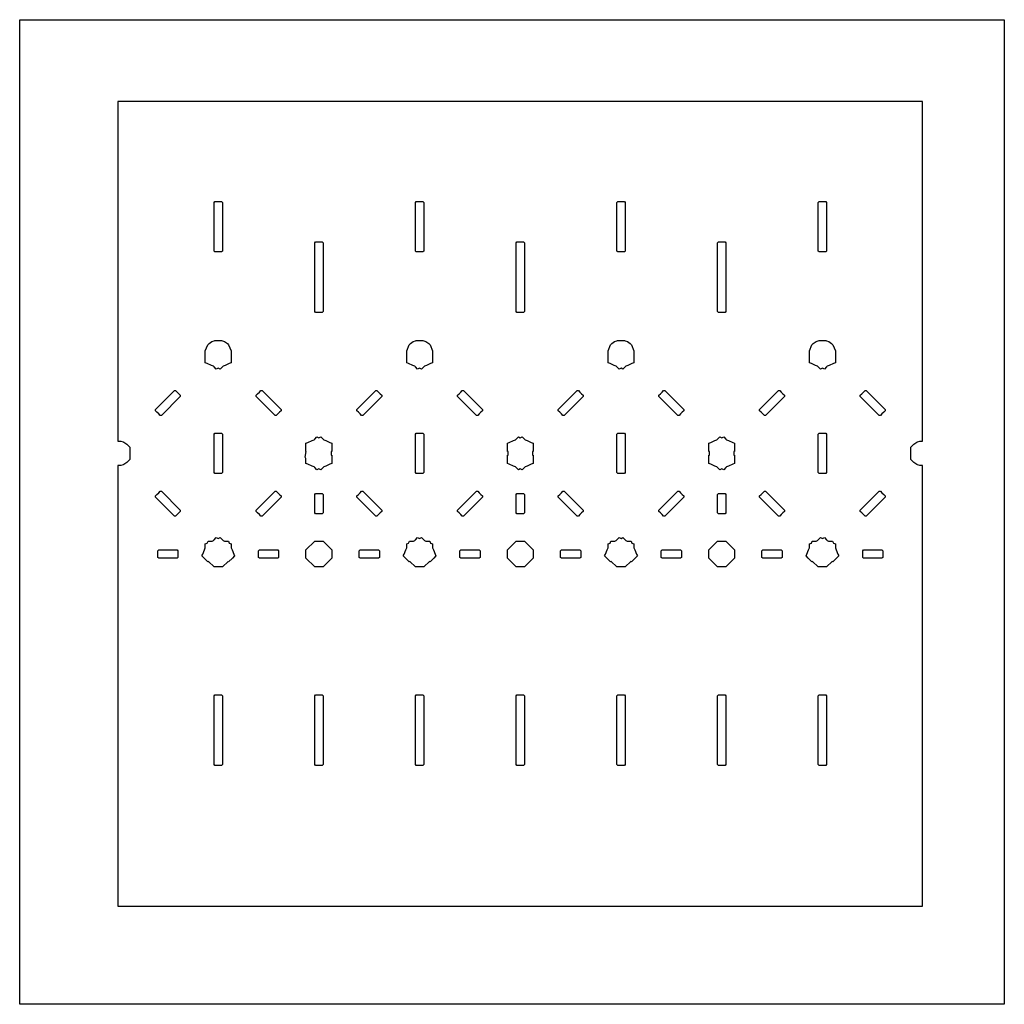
# Model space of a CAD drawing. Header units: metres. Extents: x -22 to 203, y -22 to 203.
import ezdxf

# ---------------------------------------------------------------- set-up
doc = ezdxf.new("R2010")
doc.units = ezdxf.units.M

msp = doc.modelspace()

# ---------------------------------------------------------------- linework, layer by layer
for points in [[(202.55, -22.35), (-22.35, -22.35), (-22.35, 202.55), (202.55, 202.55), (202.55, -22.35)], [(0.1, 100.69), (0.1, 81.36), (0.1, 80.6), (0.1, 80.4), (0.1, 79.64), (0.1, 0.1), (22.14, 0.1), (22.9, 0.1), (23.1, 0.1), (23.86, 0.1), (45.14, 0.1), (45.9, 0.1), (46.1, 0.1), (46.86, 0.1), (68.14, 0.1), (68.9, 0.1), (69.1, 0.1), (69.86, 0.1), (91.14, 0.1), (91.9, 0.1), (92.1, 0.1), (92.86, 0.1), (114.14, 0.1), (114.9, 0.1), (115.1, 0.1), (115.86, 0.1), (137.14, 0.1), (137.9, 0.1), (138.1, 0.1), (138.86, 0.1), (160.14, 0.1), (160.9, 0.1), (161.1, 0.1), (161.86, 0.1), (183.9, 0.1), (183.9, 79.64), (183.9, 80.4), (183.9, 80.6), (183.9, 81.36), (183.9, 100.69), (183.23, 100.69), (182.75, 100.89), (182.55, 100.97), (181.91, 101.41), (181.23, 102.09), (181.23, 104.91), (181.23, 104.91), (181.91, 105.59), (182.55, 106.03), (182.75, 106.11), (183.23, 106.31), (183.9, 106.31), (183.9, 183.9), (161.86, 183.9), (161.1, 183.9), (160.9, 183.9), (160.14, 183.9), (138.86, 183.9), (138.1, 183.9), (137.9, 183.9), (137.14, 183.9), (115.86, 183.9), (115.1, 183.9), (114.9, 183.9), (114.14, 183.9), (92.86, 183.9), (92.1, 183.9), (91.9, 183.9), (91.14, 183.9), (69.86, 183.9), (69.1, 183.9), (68.9, 183.9), (68.14, 183.9), (46.86, 183.9), (46.1, 183.9), (45.9, 183.9), (45.14, 183.9), (23.86, 183.9), (23.1, 183.9), (22.9, 183.9), (22.14, 183.9), (0.1, 183.9), (0.1, 106.31), (0.77, 106.31), (1.25, 106.11), (1.45, 106.03), (2.09, 105.59), (2.09, 105.59), (2.77, 104.91), (2.77, 104.91), (2.77, 102.09), (2.77, 102.09), (2.09, 101.41), (2.09, 101.41), (1.45, 100.97), (1.25, 100.89), (0.77, 100.69), (0.1, 100.69)], [(23.28, 149.5), (22.72, 149.5), (22.24, 149.5), (22.04, 149.7), (22.04, 160.8), (22.24, 161), (22.72, 161), (23.28, 161), (23.76, 161), (23.96, 160.8), (23.96, 149.7), (23.76, 149.5), (23.28, 149.5)], [(69.28, 149.5), (68.72, 149.5), (68.24, 149.5), (68.04, 149.7), (68.04, 160.8), (68.24, 161), (68.72, 161), (69.28, 161), (69.76, 161), (69.96, 160.8), (69.96, 149.7), (69.76, 149.5), (69.28, 149.5)], [(115.28, 149.5), (114.72, 149.5), (114.24, 149.5), (114.04, 149.7), (114.04, 160.8), (114.24, 161), (114.72, 161), (115.28, 161), (115.76, 161), (115.96, 160.8), (115.96, 149.7), (115.76, 149.5), (115.28, 149.5)], [(161.28, 149.5), (160.72, 149.5), (160.24, 149.5), (160.04, 149.7), (160.04, 160.8), (160.24, 161), (160.72, 161), (161.28, 161), (161.76, 161), (161.96, 160.8), (161.96, 149.7), (161.76, 149.5), (161.28, 149.5)], [(46.28, 135.7), (45.72, 135.7), (45.24, 135.7), (45.04, 135.9), (45.04, 151.6), (45.24, 151.8), (45.72, 151.8), (46.28, 151.8), (46.76, 151.8), (46.96, 151.6), (46.96, 135.9), (46.76, 135.7), (46.28, 135.7)], [(92.28, 135.7), (91.72, 135.7), (91.24, 135.7), (91.04, 135.9), (91.04, 151.6), (91.24, 151.8), (91.72, 151.8), (92.28, 151.8), (92.76, 151.8), (92.96, 151.6), (92.96, 135.9), (92.76, 135.7), (92.28, 135.7)], [(138.28, 135.7), (137.72, 135.7), (137.24, 135.7), (137.04, 135.9), (137.04, 151.6), (137.24, 151.8), (137.72, 151.8), (138.28, 151.8), (138.76, 151.8), (138.96, 151.6), (138.96, 135.9), (138.76, 135.7), (138.28, 135.7)], [(20.91, 128.59), (21.55, 129.03), (22.04, 129.23), (22.23, 129.31), (23, 129.31), (23.77, 129.31), (23.96, 129.23), (24.45, 129.03), (25.09, 128.59), (25.38, 128.31), (25.96, 126.9), (25.96, 124.9), (25.96, 124.18), (25.51, 123.99), (24.55, 123.59), (24.09, 123.4), (23.96, 123.27), (23.45, 122.76), (23, 122.95), (22.55, 122.76), (22.04, 123.27), (21.91, 123.4), (21.45, 123.59), (20.49, 123.99), (20.04, 124.18), (20.04, 124.9), (20.04, 126.9), (20.62, 128.31), (20.91, 128.59)], [(66.91, 128.59), (67.55, 129.03), (68.04, 129.23), (68.23, 129.31), (69, 129.31), (69.77, 129.31), (69.96, 129.23), (70.45, 129.03), (71.09, 128.59), (71.38, 128.31), (71.96, 126.9), (71.96, 124.9), (71.96, 124.18), (71.51, 123.99), (70.55, 123.59), (70.09, 123.4), (69.96, 123.27), (69.45, 122.76), (69, 122.95), (69, 122.95), (68.55, 122.76), (68.04, 123.27), (67.91, 123.4), (67.45, 123.59), (66.49, 123.99), (66.04, 124.18), (66.04, 124.9), (66.04, 126.9), (66.62, 128.31), (66.91, 128.59)], [(112.91, 128.59), (113.55, 129.03), (114.04, 129.23), (114.23, 129.31), (115, 129.31), (115.77, 129.31), (115.96, 129.23), (116.45, 129.03), (117.09, 128.59), (117.38, 128.31), (117.96, 126.9), (117.96, 124.9), (117.96, 124.18), (117.51, 123.99), (116.55, 123.59), (116.09, 123.4), (115.96, 123.27), (115.45, 122.76), (115, 122.95), (114.55, 122.76), (114.04, 123.27), (113.91, 123.4), (113.45, 123.59), (112.49, 123.99), (112.04, 124.18), (112.04, 124.9), (112.04, 126.9), (112.62, 128.31), (112.91, 128.59)], [(163.51, 123.99), (162.55, 123.59), (162.09, 123.4), (161.96, 123.27), (161.45, 122.76), (161, 122.95), (160.55, 122.76), (160.04, 123.27), (159.91, 123.4), (159.45, 123.59), (158.49, 123.99), (158.04, 124.18), (158.04, 124.9), (158.04, 126.9), (158.62, 128.31), (158.91, 128.59), (159.55, 129.03), (160.04, 129.23), (160.23, 129.31), (161, 129.31), (161.77, 129.31), (161.96, 129.23), (162.45, 129.03), (163.09, 128.59), (163.38, 128.31), (163.96, 126.9), (163.96, 124.9), (163.96, 124.18), (163.51, 123.99)], [(9.4, 112.5), (9, 112.9), (8.66, 113.24), (8.66, 113.52), (12.98, 117.84), (13.26, 117.84), (13.6, 117.5), (14, 117.1), (14.34, 116.76), (14.34, 116.48), (10.02, 112.16), (9.74, 112.16), (9.4, 112.5)], [(37.34, 113.52), (37.34, 113.24), (37, 112.9), (36.6, 112.5), (36.26, 112.16), (35.98, 112.16), (31.66, 116.48), (31.66, 116.76), (32, 117.1), (32.4, 117.5), (32.74, 117.84), (33.02, 117.84), (37.34, 113.52)], [(58.98, 117.84), (59.26, 117.84), (59.6, 117.5), (60, 117.1), (60.34, 116.76), (60.34, 116.48), (56.02, 112.16), (55.74, 112.16), (55.4, 112.5), (55, 112.9), (54.66, 113.24), (54.66, 113.52), (58.98, 117.84)], [(83.34, 113.52), (83.34, 113.24), (83, 112.9), (82.6, 112.5), (82.26, 112.16), (81.98, 112.16), (77.66, 116.48), (77.66, 116.76), (78, 117.1), (78.4, 117.5), (78.74, 117.84), (79.02, 117.84), (83.34, 113.52)], [(104.98, 117.84), (105.26, 117.84), (105.6, 117.5), (106, 117.1), (106.34, 116.76), (106.34, 116.48), (102.02, 112.16), (101.74, 112.16), (101.4, 112.5), (101, 112.9), (100.66, 113.24), (100.66, 113.52), (104.98, 117.84)], [(124, 117.1), (124.4, 117.5), (124.74, 117.84), (125.02, 117.84), (129.34, 113.52), (129.34, 113.24), (129, 112.9), (128.6, 112.5), (128.26, 112.16), (127.98, 112.16), (123.66, 116.48), (123.66, 116.76), (124, 117.1)], [(147.4, 112.5), (147, 112.9), (146.66, 113.24), (146.66, 113.52), (150.98, 117.84), (151.26, 117.84), (151.6, 117.5), (152, 117.1), (152.34, 116.76), (152.34, 116.48), (148.02, 112.16), (147.74, 112.16), (147.4, 112.5)], [(175.34, 113.52), (175.34, 113.24), (175, 112.9), (174.6, 112.5), (174.26, 112.16), (173.98, 112.16), (169.66, 116.48), (169.66, 116.76), (170, 117.1), (170.4, 117.5), (170.74, 117.84), (171.02, 117.84), (175.34, 113.52)], [(22.04, 107.9), (22.24, 108.1), (22.72, 108.1), (23.28, 108.1), (23.76, 108.1), (23.96, 107.9), (23.96, 99.1), (23.76, 98.9), (23.28, 98.9), (22.72, 98.9), (22.24, 98.9), (22.04, 99.1), (22.04, 107.9)], [(69.28, 98.9), (68.72, 98.9), (68.24, 98.9), (68.04, 99.1), (68.04, 107.9), (68.24, 108.1), (68.72, 108.1), (69.28, 108.1), (69.76, 108.1), (69.96, 107.9), (69.96, 99.1), (69.76, 98.9), (69.28, 98.9)], [(115.28, 98.9), (114.72, 98.9), (114.24, 98.9), (114.04, 99.1), (114.04, 107.9), (114.24, 108.1), (114.72, 108.1), (115.28, 108.1), (115.76, 108.1), (115.96, 107.9), (115.96, 99.1), (115.76, 98.9), (115.28, 98.9)], [(161.28, 98.9), (160.72, 98.9), (160.24, 98.9), (160.04, 99.1), (160.04, 107.9), (160.24, 108.1), (160.72, 108.1), (161.28, 108.1), (161.76, 108.1), (161.96, 107.9), (161.96, 99.1), (161.76, 98.9), (161.28, 98.9)], [(43.04, 102.35), (42.85, 102.61), (43.06, 103.9), (43.04, 103.9), (43.04, 105.1), (43.04, 105.82), (43.49, 106.01), (44.45, 106.41), (44.91, 106.6), (45.04, 106.73), (45.55, 107.24), (46, 107.05), (46, 107.05), (46.45, 107.24), (46.96, 106.73), (47.09, 106.6), (47.55, 106.41), (48.51, 106.01), (48.96, 105.82), (48.96, 105.1), (48.96, 103.9), (48.77, 103.9), (48.77, 103.1), (48.96, 103.1), (48.96, 101.9), (48.96, 101.18), (48.51, 100.99), (47.55, 100.59), (47.09, 100.4), (46.96, 100.27), (46.45, 99.76), (46, 99.95), (46, 99.95), (45.55, 99.76), (45.04, 100.27), (44.91, 100.4), (44.45, 100.59), (43.49, 100.99), (43.04, 101.18), (43.04, 101.9), (43.04, 102.35)], [(89.23, 103.1), (89.23, 103.9), (89.04, 103.9), (89.04, 105.1), (89.04, 105.82), (89.49, 106.01), (90.45, 106.41), (90.91, 106.6), (91.04, 106.73), (91.55, 107.24), (92, 107.05), (92.45, 107.24), (92.96, 106.73), (93.09, 106.6), (93.55, 106.41), (94.51, 106.01), (94.96, 105.82), (94.96, 105.1), (94.96, 103.9), (94.77, 103.9), (94.77, 103.1), (94.96, 103.1), (94.96, 101.9), (94.96, 101.18), (94.51, 100.99), (93.55, 100.59), (93.09, 100.4), (92.96, 100.27), (92.45, 99.76), (92, 99.95), (91.55, 99.76), (91.04, 100.27), (90.91, 100.4), (90.45, 100.59), (89.49, 100.99), (89.04, 101.18), (89.04, 101.9), (89.04, 103.1), (89.23, 103.1)], [(135.23, 103.1), (135.23, 103.9), (135.04, 103.9), (135.04, 105.1), (135.04, 105.82), (135.49, 106.01), (136.45, 106.41), (136.91, 106.6), (137.04, 106.73), (137.55, 107.24), (138, 107.05), (138.45, 107.24), (138.96, 106.73), (139.09, 106.6), (139.55, 106.41), (140.51, 106.01), (140.96, 105.82), (140.96, 105.1), (140.96, 103.9), (140.77, 103.9), (140.77, 103.1), (140.96, 103.1), (140.96, 101.9), (140.96, 101.18), (140.51, 100.99), (139.55, 100.59), (139.09, 100.4), (138.96, 100.27), (138.45, 99.76), (138, 99.95), (137.55, 99.76), (137.04, 100.27), (136.91, 100.4), (136.45, 100.59), (135.49, 100.99), (135.04, 101.18), (135.04, 101.9), (135.04, 103.1), (135.23, 103.1)], [(14, 89.9), (13.6, 89.5), (13.26, 89.16), (12.98, 89.16), (8.66, 93.48), (8.66, 93.76), (9, 94.1), (9.4, 94.5), (9.74, 94.84), (10.02, 94.84), (14.34, 90.52), (14.34, 90.24), (14, 89.9)], [(35.98, 94.84), (36.26, 94.84), (36.6, 94.5), (37, 94.1), (37.34, 93.76), (37.34, 93.48), (33.02, 89.16), (32.74, 89.16), (32.4, 89.5), (32, 89.9), (31.66, 90.24), (31.66, 90.52), (35.98, 94.84)], [(54.66, 93.48), (54.66, 93.76), (55, 94.1), (55.4, 94.5), (55.74, 94.84), (56.02, 94.84), (60.34, 90.52), (60.34, 90.24), (60, 89.9), (59.6, 89.5), (59.26, 89.16), (58.98, 89.16), (54.66, 93.48)], [(78.4, 89.5), (78, 89.9), (77.66, 90.24), (77.66, 90.52), (81.98, 94.84), (82.26, 94.84), (82.6, 94.5), (83, 94.1), (83.34, 93.76), (83.34, 93.48), (79.02, 89.16), (78.74, 89.16), (78.4, 89.5)], [(100.66, 93.48), (100.66, 93.76), (101, 94.1), (101.4, 94.5), (101.74, 94.84), (102.02, 94.84), (106.34, 90.52), (106.34, 90.24), (106, 89.9), (105.6, 89.5), (105.26, 89.16), (104.98, 89.16), (100.66, 93.48)], [(127.98, 94.84), (128.26, 94.84), (128.6, 94.5), (129, 94.1), (129.34, 93.76), (129.34, 93.48), (125.02, 89.16), (124.74, 89.16), (124.4, 89.5), (124, 89.9), (123.66, 90.24), (123.66, 90.52), (127.98, 94.84)], [(146.66, 93.48), (146.66, 93.76), (147, 94.1), (147.4, 94.5), (147.74, 94.84), (148.02, 94.84), (152.34, 90.52), (152.34, 90.24), (152, 89.9), (151.6, 89.5), (151.26, 89.16), (150.98, 89.16), (146.66, 93.48)], [(173.98, 94.84), (174.26, 94.84), (174.6, 94.5), (175, 94.1), (175.34, 93.76), (175.34, 93.48), (171.02, 89.16), (170.74, 89.16), (170.4, 89.5), (170, 89.9), (169.66, 90.24), (169.66, 90.52), (173.98, 94.84)], [(46.28, 89.7), (45.72, 89.7), (45.24, 89.7), (45.04, 89.9), (45.04, 94.1), (45.24, 94.3), (45.72, 94.3), (46.28, 94.3), (46.76, 94.3), (46.96, 94.1), (46.96, 89.9), (46.76, 89.7), (46.28, 89.7)], [(91.04, 94.1), (91.24, 94.3), (91.72, 94.3), (92.28, 94.3), (92.76, 94.3), (92.96, 94.1), (92.96, 89.9), (92.76, 89.7), (92.28, 89.7), (91.72, 89.7), (91.24, 89.7), (91.04, 89.9), (91.04, 94.1)], [(138.28, 89.7), (137.72, 89.7), (137.24, 89.7), (137.04, 89.9), (137.04, 94.1), (137.24, 94.3), (137.72, 94.3), (138.28, 94.3), (138.76, 94.3), (138.96, 94.1), (138.96, 89.9), (138.76, 89.7), (138.28, 89.7)], [(20.04, 81.92), (20.04, 82.1), (20.04, 82.82), (20.49, 83.01), (20.49, 83.01), (20.68, 83.46), (21.4, 83.46), (21.58, 83.46), (21.91, 83.6), (22.04, 83.73), (22.55, 84.24), (23, 84.05), (23.45, 84.24), (23.96, 83.73), (24.09, 83.6), (24.42, 83.46), (24.6, 83.46), (25.32, 83.46), (25.51, 83.01), (25.96, 82.82), (25.96, 82.1), (25.96, 81.92), (26.15, 81.46), (26.55, 80.5), (26.74, 80.05), (26.23, 79.54), (25.38, 78.69), (25.24, 78.82), (23.96, 77.54), (23, 77.54), (22.04, 77.54), (20.76, 78.82), (20.62, 78.69), (19.77, 79.54), (19.26, 80.05), (19.45, 80.5), (19.85, 81.46), (20.04, 81.92)], [(48.96, 79.54), (46.96, 77.54), (46.96, 77.54), (46, 77.54), (45.04, 77.54), (45.04, 77.54), (43.04, 79.54), (43.04, 80.5), (43.04, 81.46), (45.04, 83.46), (45.04, 83.46), (46, 83.46), (46.96, 83.46), (46.96, 83.46), (48.96, 81.46), (48.96, 80.5), (48.96, 79.54)], [(66.04, 81.92), (66.04, 82.1), (66.04, 82.82), (66.49, 83.01), (66.49, 83.01), (66.68, 83.46), (67.4, 83.46), (67.58, 83.46), (67.91, 83.6), (68.04, 83.73), (68.55, 84.24), (69, 84.05), (69, 84.05), (69.45, 84.24), (69.96, 83.73), (70.09, 83.6), (70.42, 83.46), (70.6, 83.46), (71.32, 83.46), (71.51, 83.01), (71.51, 83.01), (71.96, 82.82), (71.96, 82.1), (71.96, 81.92), (72.15, 81.46), (72.55, 80.5), (72.74, 80.05), (72.23, 79.54), (71.38, 78.69), (71.24, 78.82), (69.96, 77.54), (69.96, 77.54), (69, 77.54), (68.04, 77.54), (68.04, 77.54), (66.76, 78.82), (66.62, 78.69), (65.77, 79.54), (65.26, 80.05), (65.45, 80.5), (65.85, 81.46), (66.04, 81.92)], [(94.96, 79.54), (92.96, 77.54), (92, 77.54), (91.04, 77.54), (89.04, 79.54), (89.04, 80.5), (89.04, 81.46), (91.04, 83.46), (92, 83.46), (92.96, 83.46), (94.96, 81.46), (94.96, 80.5), (94.96, 79.54)], [(112.04, 81.92), (112.04, 82.1), (112.04, 82.82), (112.49, 83.01), (112.49, 83.01), (112.68, 83.46), (113.4, 83.46), (113.58, 83.46), (113.91, 83.6), (114.04, 83.73), (114.55, 84.24), (115, 84.05), (115.45, 84.24), (115.96, 83.73), (116.09, 83.6), (116.42, 83.46), (116.6, 83.46), (117.32, 83.46), (117.51, 83.01), (117.51, 83.01), (117.96, 82.82), (117.96, 82.1), (117.96, 81.92), (118.15, 81.46), (118.55, 80.5), (118.74, 80.05), (118.23, 79.54), (117.38, 78.69), (117.24, 78.82), (115.96, 77.54), (115, 77.54), (114.04, 77.54), (112.76, 78.82), (112.62, 78.69), (111.77, 79.54), (111.26, 80.05), (111.45, 80.5), (111.85, 81.46), (112.04, 81.92)], [(140.96, 79.54), (138.96, 77.54), (138, 77.54), (137.04, 77.54), (135.04, 79.54), (135.04, 80.5), (135.04, 81.46), (137.04, 83.46), (138, 83.46), (138.96, 83.46), (140.96, 81.46), (140.96, 80.5), (140.96, 79.54)], [(158.04, 81.92), (158.04, 82.1), (158.04, 82.82), (158.49, 83.01), (158.49, 83.01), (158.68, 83.46), (159.4, 83.46), (159.58, 83.46), (159.91, 83.6), (160.04, 83.73), (160.55, 84.24), (161, 84.05), (161.45, 84.24), (161.96, 83.73), (162.09, 83.6), (162.42, 83.46), (162.6, 83.46), (163.32, 83.46), (163.51, 83.01), (163.96, 82.82), (163.96, 82.1), (163.96, 81.92), (164.15, 81.46), (164.55, 80.5), (164.74, 80.05), (164.23, 79.54), (163.38, 78.69), (163.24, 78.82), (161.96, 77.54), (161, 77.54), (160.04, 77.54), (158.76, 78.82), (158.62, 78.69), (157.77, 79.54), (157.26, 80.05), (157.45, 80.5), (157.85, 81.46), (158.04, 81.92)], [(9.4, 79.54), (9.2, 79.74), (9.2, 80.22), (9.2, 80.78), (9.2, 81.26), (9.4, 81.46), (13.6, 81.46), (13.8, 81.26), (13.8, 80.78), (13.8, 80.22), (13.8, 79.74), (13.6, 79.54), (9.4, 79.54)], [(32.2, 80.22), (32.2, 80.78), (32.2, 81.26), (32.4, 81.46), (36.6, 81.46), (36.8, 81.26), (36.8, 80.78), (36.8, 80.22), (36.8, 79.74), (36.6, 79.54), (32.4, 79.54), (32.2, 79.74), (32.2, 80.22)], [(59.8, 80.78), (59.8, 80.22), (59.8, 79.74), (59.6, 79.54), (55.4, 79.54), (55.2, 79.74), (55.2, 80.22), (55.2, 80.78), (55.2, 81.26), (55.4, 81.46), (59.6, 81.46), (59.8, 81.26), (59.8, 80.78)], [(82.6, 81.46), (82.8, 81.26), (82.8, 80.78), (82.8, 80.22), (82.8, 79.74), (82.6, 79.54), (78.4, 79.54), (78.2, 79.74), (78.2, 80.22), (78.2, 80.78), (78.2, 81.26), (78.4, 81.46), (82.6, 81.46)], [(105.8, 80.78), (105.8, 80.22), (105.8, 79.74), (105.6, 79.54), (101.4, 79.54), (101.2, 79.74), (101.2, 80.22), (101.2, 80.78), (101.2, 81.26), (101.4, 81.46), (105.6, 81.46), (105.8, 81.26), (105.8, 80.78)], [(128.6, 81.46), (128.8, 81.26), (128.8, 80.78), (128.8, 80.22), (128.8, 79.74), (128.6, 79.54), (124.4, 79.54), (124.2, 79.74), (124.2, 80.22), (124.2, 80.78), (124.2, 81.26), (124.4, 81.46), (128.6, 81.46)], [(151.8, 80.78), (151.8, 80.22), (151.8, 79.74), (151.6, 79.54), (147.4, 79.54), (147.2, 79.74), (147.2, 80.22), (147.2, 80.78), (147.2, 81.26), (147.4, 81.46), (151.6, 81.46), (151.8, 81.26), (151.8, 80.78)], [(170.2, 80.22), (170.2, 80.78), (170.2, 81.26), (170.4, 81.46), (174.6, 81.46), (174.8, 81.26), (174.8, 80.78), (174.8, 80.22), (174.8, 79.74), (174.6, 79.54), (170.4, 79.54), (170.2, 79.74), (170.2, 80.22)], [(22.04, 48.1), (22.24, 48.3), (22.72, 48.3), (23.28, 48.3), (23.76, 48.3), (23.96, 48.1), (23.96, 32.4), (23.76, 32.2), (23.28, 32.2), (22.72, 32.2), (22.24, 32.2), (22.04, 32.4), (22.04, 48.1)], [(45.72, 48.3), (46.28, 48.3), (46.76, 48.3), (46.96, 48.1), (46.96, 32.4), (46.76, 32.2), (46.28, 32.2), (45.72, 32.2), (45.24, 32.2), (45.04, 32.4), (45.04, 48.1), (45.24, 48.3), (45.72, 48.3)], [(68.04, 48.1), (68.24, 48.3), (68.72, 48.3), (69.28, 48.3), (69.76, 48.3), (69.96, 48.1), (69.96, 32.4), (69.76, 32.2), (69.28, 32.2), (68.72, 32.2), (68.24, 32.2), (68.04, 32.4), (68.04, 48.1)], [(91.72, 48.3), (92.28, 48.3), (92.76, 48.3), (92.96, 48.1), (92.96, 32.4), (92.76, 32.2), (92.28, 32.2), (91.72, 32.2), (91.24, 32.2), (91.04, 32.4), (91.04, 48.1), (91.24, 48.3), (91.72, 48.3)], [(114.04, 48.1), (114.24, 48.3), (114.72, 48.3), (115.28, 48.3), (115.76, 48.3), (115.96, 48.1), (115.96, 32.4), (115.76, 32.2), (115.28, 32.2), (114.72, 32.2), (114.24, 32.2), (114.04, 32.4), (114.04, 48.1)], [(137.72, 48.3), (138.28, 48.3), (138.76, 48.3), (138.96, 48.1), (138.96, 32.4), (138.76, 32.2), (138.28, 32.2), (137.72, 32.2), (137.24, 32.2), (137.04, 32.4), (137.04, 48.1), (137.24, 48.3), (137.72, 48.3)], [(160.04, 48.1), (160.24, 48.3), (160.72, 48.3), (161.28, 48.3), (161.76, 48.3), (161.96, 48.1), (161.96, 32.4), (161.76, 32.2), (161.28, 32.2), (160.72, 32.2), (160.24, 32.2), (160.04, 32.4), (160.04, 48.1)]]:
    msp.add_lwpolyline(points)

doc.saveas('drawing.dxf')
